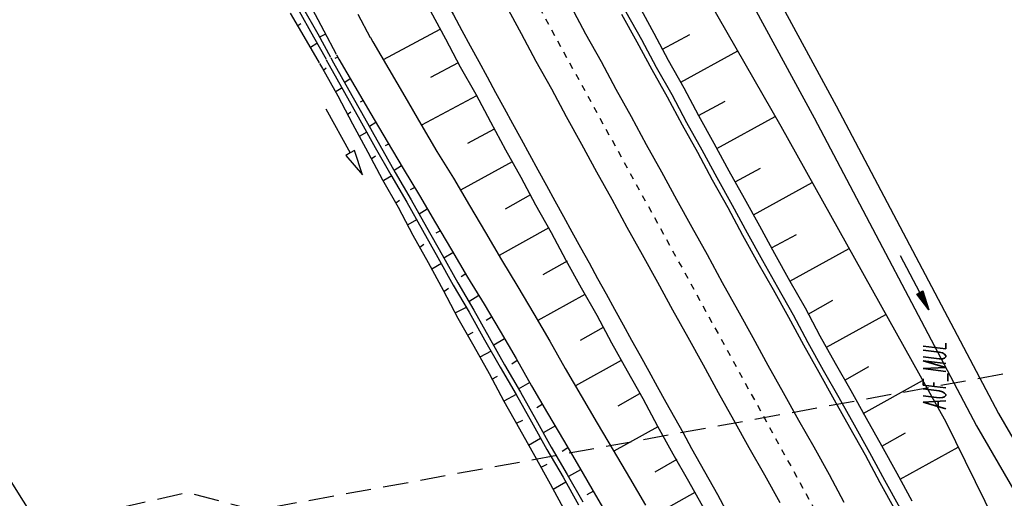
# Model space of a CAD drawing. Extents: x 448150 to 449332, y 437108 to 438384.
# Tile 152 of 172: x 448392 to 448470, y 437920 to 437958. Entities that reach past the tile are written whole.
import ezdxf

# ---------------------------------------------------------------- set-up
doc = ezdxf.new("R2010")
doc.units = 0
doc.header["$LTSCALE"] = 2
doc.header["$MEASUREMENT"] = 0
for name, pattern in [('ACAD_ISO10W100W', [0.5, 0.25, -0.25]), ('AUSGEZOGEN', [0]), ('GESTRICH-X2', [1.5, 1, -0.5])]:
    doc.linetypes.add(name, pattern=pattern)
doc.layers.get('0').update_dxf_attribs({"linetype": 'AUSGEZOGEN'})
for name, color, linetype in [('ANMERKUNG', 7, 'CONTINUOUS'), ('BOESCHG', 250, 'AUSGEZOGEN'), ('DB-Bahnachse', 7, 'CONTINUOUS'), ('DB-Bestand', 8, 'CONTINUOUS'), ('DB-Boeschungen', 15, 'CONTINUOUS'), ('DB-Gleisachsen', 7, 'CONTINUOUS'), ('DB-GRABEN', 15, 'AUSGEZOGEN'), ('DB-Kabelanlagen', 15, 'CONTINUOUS'), ('DB-LS-Waende', 15, 'CONTINUOUS'), ('MULDE', 250, 'AUSGEZOGEN'), ('PFEILTOP', 200, 'AUSGEZOGEN'), ('STROMLTG', 4, 'AUSGEZOGEN')]:
    doc.layers.add(name, color=color, linetype=linetype)
doc.styles.add('ROMANS', font='romans.shx', dxfattribs={"width": 0.8})

# ---------------------------------------------------------------- blocks, each defined once
blk = doc.blocks.new('PFEIL2')
at = {"color": 0}
for p, q in [((0.88, 0.002), (-2.401, -0.012)), ((0.881, -0.271), (0.879, 0.276)), ((0.879, 0.276), (2.429, 0.009)), ((0.911, 0.27), (0.879, 0.265)), ((0.965, 0.261), (0.879, 0.246)), ((1.019, 0.252), (0.879, 0.228)), ((1.073, 0.242), (0.879, 0.209)), ((1.127, 0.233), (0.879, 0.191)), ((1.181, 0.224), (0.879, 0.172)), ((1.235, 0.214), (0.879, 0.154)), ((1.289, 0.205), (0.879, 0.135)), ((1.343, 0.196), (0.879, 0.117)), ((1.397, 0.187), (0.879, 0.098)), ((1.451, 0.177), (0.879, 0.08)), ((1.505, 0.168), (0.879, 0.061)), ((1.559, 0.159), (0.88, 0.043)), ((1.613, 0.149), (0.88, 0.024)), ((1.668, 0.14), (0.88, 0.006)), ((1.722, 0.131), (0.88, -0.013)), ((1.776, 0.121), (0.88, -0.031)), ((1.83, 0.112), (0.88, -0.05)), ((1.884, 0.103), (0.88, -0.068)), ((1.938, 0.094), (0.88, -0.087)), ((1.992, 0.084), (0.88, -0.105)), ((2.046, 0.075), (0.88, -0.124)), ((2.1, 0.066), (0.88, -0.142)), ((2.154, 0.056), (0.88, -0.161)), ((2.208, 0.047), (0.88, -0.179)), ((2.262, 0.038), (0.881, -0.198)), ((2.316, 0.029), (0.881, -0.216)), ((2.37, 0.019), (0.881, -0.235)), ((2.424, 0.01), (0.881, -0.253)), ((2.429, 0.009), (0.881, -0.271))]:
    blk.add_line(p, q, dxfattribs=at)

msp = doc.modelspace()

# ---------------------------------------------------------------- linework, layer by layer
at = {"layer": 'BOESCHG'}
msp.add_line((448465.649, 437926.233), (448477.86, 437901.544), dxfattribs=at)
msp.add_lwpolyline([(448350.993, 438147.555), (448357.453, 438133.515), (448369.955, 438108.841), (448387.434, 438070.894), (448413.496, 438021.297), (448441.736, 437968.594), (448452.56, 437949.707), (448465.649, 437926.233)], dxfattribs=at)
at = {"layer": 'DB-Bahnachse', "linetype": 'ACAD_ISO10W100W'}
msp.add_line((448431.452, 437962.618), (448455.879, 437918.088), dxfattribs=at)
at = {"layer": 'DB-Bestand', "linetype": 'Continuous'}
msp.add_line((448393.496, 437918.206), (448390.422, 437923.068), dxfattribs=at)
at = {"layer": 'DB-Boeschungen', "linetype": 'Continuous'}
for p, q in [((448424.736, 437958.843), (448425.915, 437956.638)), ((448441.28, 437959.304), (448442.459, 437957.099)), ((448418.958, 437958.599), (448419.948, 437956.749)), ((448425.485, 437957.373), (448420.986, 437954.968)), ((448419.956, 437956.752), (448420.148, 437956.393)), ((448425.915, 437956.638), (448427.095, 437954.433)), ((448442.459, 437957.099), (448443.616, 437954.939)), ((448443.162, 437955.83), (448445.322, 437956.986)), ((448420.148, 437956.393), (448421.417, 437954.233)), ((448444.613, 437953.202), (448449.134, 437955.686)), ((448443.616, 437954.939), (448444.84, 437952.756)), ((448421.417, 437954.233), (448422.685, 437952.074)), ((448426.936, 437954.745), (448424.731, 437953.565)), ((448427.095, 437954.433), (448428.319, 437952.251)), ((448444.84, 437952.756), (448446.02, 437950.552)), ((448422.685, 437952.074), (448423.977, 437949.87)), ((448428.387, 437952.117), (448424.022, 437949.781)), ((448428.319, 437952.251), (448429.499, 437950.046)), ((448446.02, 437950.552), (448448.135, 437951.686)), ((448446.02, 437950.552), (448447.244, 437948.37)), ((448447.471, 437947.924), (448452.116, 437950.481)), ((448423.977, 437949.87), (448425.245, 437947.711)), ((448429.794, 437949.467), (448427.678, 437948.333)), ((448429.499, 437950.046), (448430.678, 437947.841)), ((448430.678, 437947.841), (448431.902, 437945.659)), ((448447.244, 437948.37), (448448.423, 437946.165)), ((448425.245, 437947.711), (448426.558, 437945.574)), ((448431.222, 437946.884), (448427.102, 437944.617)), ((448448.922, 437945.296), (448450.948, 437946.385)), ((448426.558, 437945.574), (448427.827, 437943.415)), ((448431.902, 437945.659), (448433.082, 437943.454)), ((448448.423, 437946.165), (448449.647, 437943.983)), ((448450.373, 437942.669), (448455.047, 437945.247)), ((448432.673, 437944.256), (448430.669, 437943.123)), ((448449.647, 437943.983), (448450.871, 437941.8)), ((448427.827, 437943.415), (448429.096, 437941.255)), ((448433.082, 437943.454), (448434.306, 437941.272)), ((448434.124, 437941.629), (448430.183, 437939.452)), ((448450.871, 437941.8), (448452.051, 437939.596)), ((448429.096, 437941.255), (448430.364, 437939.096)), ((448434.306, 437941.272), (448435.485, 437939.067)), ((448451.824, 437940.041), (448453.806, 437941.107)), ((448453.275, 437937.413), (448457.969, 437940.006)), ((448452.051, 437939.596), (448453.275, 437937.413)), ((448430.364, 437939.096), (448431.677, 437936.959)), ((448435.575, 437939.001), (448433.66, 437937.913)), ((448435.485, 437939.067), (448436.709, 437936.885)), ((448431.677, 437936.959), (448432.946, 437934.8)), ((448436.709, 437936.885), (448437.933, 437934.703)), ((448453.275, 437937.413), (448454.476, 437935.276)), ((448436.982, 437936.351), (448433.263, 437934.288)), ((448454.726, 437934.785), (448456.685, 437935.896)), ((448432.946, 437934.8), (448434.215, 437932.64)), ((448437.933, 437934.703), (448439.113, 437932.498)), ((448454.476, 437935.276), (448455.656, 437933.071)), ((448456.177, 437932.158), (448460.891, 437934.766)), ((448438.433, 437933.723), (448436.607, 437932.681)), ((448455.656, 437933.071), (448456.88, 437930.889)), ((448434.215, 437932.64), (448435.439, 437930.458)), ((448439.113, 437932.498), (448440.36, 437930.272)), ((448439.884, 437931.095), (448436.254, 437929.078)), ((448456.88, 437930.889), (448458.104, 437928.707)), ((448457.628, 437929.531), (448459.543, 437930.618)), ((448435.439, 437930.458), (448436.707, 437928.299)), ((448440.36, 437930.272), (448441.584, 437928.09)), ((448459.079, 437926.903), (448463.814, 437929.525)), ((448436.707, 437928.299), (448437.976, 437926.139)), ((448441.335, 437928.468), (448439.598, 437927.471)), ((448458.104, 437928.707), (448459.328, 437926.525)), ((448441.584, 437928.09), (448442.763, 437925.885)), ((448437.976, 437926.139), (448439.245, 437923.98)), ((448459.328, 437926.525), (448460.552, 437924.343)), ((448442.786, 437925.84), (448439.29, 437923.891)), ((448442.763, 437925.885), (448443.987, 437923.703)), ((448460.575, 437924.298), (448462.445, 437925.363)), ((448460.552, 437924.343), (448461.776, 437922.16)), ((448439.245, 437923.98), (448440.536, 437921.776)), ((448443.987, 437923.703), (448445.211, 437921.52)), ((448462.026, 437921.67), (448466.64, 437924.23)), ((448444.282, 437923.235), (448442.545, 437922.238)), ((448461.776, 437922.16), (448462.956, 437919.956)), ((448440.536, 437921.776), (448441.805, 437919.616)), ((448445.211, 437921.52), (448446.435, 437919.338)), ((448445.733, 437920.608), (448442.326, 437918.703))]:
    msp.add_line(p, q, dxfattribs=at)
at = {"layer": 'DB-Gleisachsen', "linetype": 'Continuous'}
for p, q in [((448430.748, 437959.268), (448431.927, 437957.064)), ((448435.869, 437959.24), (448437.048, 437957.035)), ((448431.927, 437957.064), (448433.107, 437954.859)), ((448437.048, 437957.035), (448438.272, 437954.853)), ((448433.107, 437954.859), (448434.331, 437952.677)), ((448438.272, 437954.853), (448439.452, 437952.648)), ((448434.331, 437952.677), (448435.511, 437950.472)), ((448439.452, 437952.648), (448440.676, 437950.466)), ((448435.511, 437950.472), (448436.735, 437948.29)), ((448440.676, 437950.466), (448441.856, 437948.262)), ((448436.735, 437948.29), (448437.914, 437946.085)), ((448441.856, 437948.262), (448443.08, 437946.079)), ((448437.914, 437946.085), (448439.138, 437943.903)), ((448443.08, 437946.079), (448444.259, 437943.875)), ((448439.138, 437943.903), (448440.318, 437941.698)), ((448444.259, 437943.875), (448445.483, 437941.692)), ((448440.318, 437941.698), (448441.542, 437939.516)), ((448445.483, 437941.692), (448446.707, 437939.51)), ((448441.542, 437939.516), (448442.766, 437937.334)), ((448446.707, 437939.51), (448447.887, 437937.306)), ((448442.766, 437937.334), (448443.945, 437935.129)), ((448447.887, 437937.306), (448449.111, 437935.123)), ((448443.945, 437935.129), (448445.169, 437932.947)), ((448449.111, 437935.123), (448450.335, 437932.941)), ((448445.169, 437932.947), (448446.393, 437930.765)), ((448450.335, 437932.941), (448451.514, 437930.736)), ((448446.393, 437930.765), (448447.573, 437928.56)), ((448451.514, 437930.736), (448452.738, 437928.554)), ((448447.573, 437928.56), (448448.797, 437926.378)), ((448452.738, 437928.554), (448453.963, 437926.372)), ((448448.797, 437926.378), (448450.021, 437924.196)), ((448453.963, 437926.372), (448455.164, 437924.235)), ((448450.021, 437924.196), (448451.245, 437922.013)), ((448455.164, 437924.235), (448456.388, 437922.053)), ((448451.245, 437922.013), (448452.469, 437919.831)), ((448456.388, 437922.053), (448457.568, 437919.848))]:
    msp.add_line(p, q, dxfattribs=at)
at = {"layer": 'DB-GRABEN', "linetype": 'Continuous'}
for p, q in [((448414.193, 437959.032), (448415.439, 437956.805)), ((448414.549, 437959.213), (448415.773, 437957.031)), ((448415.084, 437959.486), (448416.263, 437957.281)), ((448413.592, 437958.67), (448414.86, 437956.51)), ((448414.203, 437957.69), (448414.447, 437957.871)), ((448416.263, 437957.281), (448417.253, 437955.43)), ((448414.86, 437956.51), (448415.9, 437954.74)), ((448415.439, 437956.805), (448416.443, 437955.017)), ((448415.773, 437957.031), (448416.799, 437955.199)), ((448416.399, 437957.014), (448415.909, 437956.764)), ((448415.712, 437956.271), (448415.2, 437955.954)), ((448416.454, 437954.965), (448416.677, 437954.566)), ((448416.811, 437955.147), (448417.034, 437954.748)), ((448417.366, 437955.198), (448417.143, 437955.084)), ((448417.265, 437955.378), (448417.457, 437955.02)), ((448417.457, 437955.02), (448418.725, 437952.86)), ((448415.911, 437954.688), (448416.143, 437954.294)), ((448416.143, 437954.294), (448417.367, 437952.112)), ((448416.256, 437954.183), (448416.456, 437954.341)), ((448416.677, 437954.566), (448417.902, 437952.384)), ((448417.034, 437954.748), (448418.258, 437952.566)), ((448418.363, 437953.461), (448417.94, 437953.19)), ((448417.72, 437952.741), (448417.164, 437952.401)), ((448418.258, 437952.566), (448419.482, 437950.384)), ((448418.725, 437952.86), (448419.994, 437950.701)), ((448417.367, 437952.112), (448418.546, 437949.907)), ((448417.902, 437952.384), (448419.126, 437950.202)), ((448419.405, 437951.747), (448419.137, 437951.611)), ((448416.413, 437951.08), (448418.358, 437947.585)), ((448418.116, 437950.642), (448418.405, 437950.845)), ((448419.126, 437950.202), (448420.35, 437948.02)), ((448419.482, 437950.384), (448420.706, 437948.202)), ((448419.994, 437950.701), (448421.285, 437948.497)), ((448418.546, 437949.907), (448419.749, 437947.658)), ((448420.402, 437950.011), (448419.89, 437949.694)), ((448419.67, 437949.245), (448419.069, 437948.882)), ((448420.35, 437948.02), (448421.574, 437945.838)), ((448420.706, 437948.202), (448421.93, 437946.019)), ((448421.443, 437948.297), (448421.131, 437948.138)), ((448421.285, 437948.497), (448422.554, 437946.337)), ((448418.358, 437947.585), (448418.009, 437947.391)), ((448418.009, 437947.391), (448419.331, 437945.838)), ((448418.708, 437947.78), (448418.358, 437947.585)), ((448419.331, 437945.838), (448418.708, 437947.78)), ((448419.749, 437947.658), (448420.928, 437945.453)), ((448420.021, 437947.123), (448420.355, 437947.349)), ((448422.44, 437946.56), (448421.839, 437946.198)), ((448422.554, 437946.337), (448423.867, 437944.201)), ((448421.664, 437945.771), (448421.018, 437945.386)), ((448421.574, 437945.838), (448422.842, 437943.678)), ((448421.93, 437946.019), (448423.199, 437943.86)), ((448420.928, 437945.453), (448422.152, 437943.271)), ((448423.482, 437944.846), (448423.126, 437944.665)), ((448423.867, 437944.201), (448425.136, 437942.041)), ((448421.971, 437943.627), (448422.26, 437943.831)), ((448422.152, 437943.271), (448423.332, 437941.066)), ((448422.842, 437943.678), (448424.089, 437941.452)), ((448423.199, 437943.86), (448424.423, 437941.678)), ((448424.479, 437943.109), (448423.833, 437942.724)), ((448423.613, 437942.276), (448422.923, 437941.868)), ((448424.423, 437941.678), (448425.647, 437939.496)), ((448425.136, 437942.041), (448426.404, 437939.882)), ((448423.332, 437941.066), (448424.556, 437938.884)), ((448424.089, 437941.452), (448425.313, 437939.27)), ((448425.521, 437941.396), (448425.164, 437941.214)), ((448423.876, 437940.109), (448424.209, 437940.335)), ((448425.313, 437939.27), (448426.537, 437937.088)), ((448425.647, 437939.496), (448426.894, 437937.269)), ((448426.518, 437939.659), (448425.783, 437939.229)), ((448426.404, 437939.882), (448427.673, 437937.722)), ((448424.556, 437938.884), (448425.735, 437936.679)), ((448425.607, 437938.802), (448424.828, 437938.349)), ((448427.537, 437937.99), (448427.158, 437937.741)), ((448427.673, 437937.722), (448428.986, 437935.586)), ((448426.537, 437937.088), (448427.806, 437934.928)), ((448426.894, 437937.269), (448428.162, 437935.11)), ((448425.735, 437936.679), (448426.915, 437934.474)), ((448425.781, 437936.59), (448426.159, 437936.839)), ((448428.578, 437936.276), (448427.777, 437935.755)), ((448427.557, 437935.306), (448426.711, 437934.875)), ((448428.986, 437935.586), (448430.255, 437933.426)), ((448427.806, 437934.928), (448429.03, 437932.746)), ((448428.162, 437935.11), (448429.386, 437932.928)), ((448429.575, 437934.539), (448429.153, 437934.268)), ((448426.915, 437934.474), (448428.162, 437932.247)), ((448427.663, 437933.116), (448428.109, 437933.343)), ((448430.255, 437933.426), (448431.523, 437931.267)), ((448428.162, 437932.247), (448429.386, 437930.065)), ((448429.03, 437932.746), (448430.254, 437930.564)), ((448429.386, 437932.928), (448430.61, 437930.745)), ((448430.617, 437932.825), (448429.749, 437932.327)), ((448429.551, 437931.833), (448428.66, 437931.379)), ((448430.61, 437930.745), (448431.879, 437928.586)), ((448431.614, 437931.089), (448431.191, 437930.817)), ((448431.523, 437931.267), (448432.747, 437929.085)), ((448429.386, 437930.065), (448430.565, 437927.861)), ((448429.613, 437929.62), (448430.058, 437929.847)), ((448430.254, 437930.564), (448431.523, 437928.404)), ((448432.611, 437929.352), (448431.698, 437928.831)), ((448432.747, 437929.085), (448434.016, 437926.925)), ((448431.523, 437928.404), (448430.565, 437927.861)), ((448431.523, 437928.404), (448432.747, 437926.222)), ((448431.879, 437928.586), (448433.103, 437926.404)), ((448430.565, 437927.861), (448431.789, 437925.678)), ((448433.608, 437927.615), (448433.185, 437927.344)), ((448434.016, 437926.925), (448435.285, 437924.766)), ((448431.562, 437926.124), (448432.052, 437926.374)), ((448432.747, 437926.222), (448433.971, 437924.04)), ((448433.103, 437926.404), (448434.327, 437924.222)), ((448431.789, 437925.678), (448433.013, 437923.496)), ((448434.65, 437925.901), (448433.692, 437925.357)), ((448433.472, 437924.909), (448432.515, 437924.365)), ((448435.285, 437924.766), (448436.553, 437922.606)), ((448433.971, 437924.04), (448435.262, 437921.836)), ((448434.327, 437924.222), (448435.596, 437922.062)), ((448435.647, 437924.165), (448435.18, 437923.871)), ((448433.013, 437923.496), (448434.237, 437921.314)), ((448433.512, 437922.628), (448434.002, 437922.878)), ((448435.596, 437922.062), (448436.82, 437919.88)), ((448436.644, 437922.428), (448435.687, 437921.884)), ((448436.553, 437922.606), (448437.844, 437920.402)), ((448434.237, 437921.314), (448435.44, 437919.065)), ((448435.466, 437921.435), (448434.464, 437920.869)), ((448435.262, 437921.836), (448436.486, 437919.654)), ((448437.686, 437920.714), (448437.151, 437920.442)), ((448437.844, 437920.402), (448439.113, 437918.243))]:
    msp.add_line(p, q, dxfattribs=at)
at = {"layer": 'DB-Kabelanlagen', "linetype": 'Continuous'}
for p, q in [((448440.256, 437958.782), (448441.48, 437956.6)), ((448439.899, 437958.6), (448441.123, 437956.418)), ((448441.123, 437956.418), (448442.303, 437954.213)), ((448441.48, 437956.6), (448442.66, 437954.395)), ((448442.303, 437954.213), (448443.527, 437952.031)), ((448442.66, 437954.395), (448443.884, 437952.213)), ((448443.527, 437952.031), (448444.707, 437949.826)), ((448443.884, 437952.213), (448445.063, 437950.008)), ((448444.707, 437949.826), (448445.931, 437947.644)), ((448445.063, 437950.008), (448446.287, 437947.826)), ((448446.287, 437947.826), (448447.467, 437945.621)), ((448445.931, 437947.644), (448447.11, 437945.439)), ((448447.467, 437945.621), (448448.691, 437943.439)), ((448447.11, 437945.439), (448448.334, 437943.257)), ((448448.334, 437943.257), (448449.514, 437941.052)), ((448448.691, 437943.439), (448449.87, 437941.234)), ((448449.514, 437941.052), (448450.738, 437938.87)), ((448449.87, 437941.234), (448451.094, 437939.052)), ((448450.738, 437938.87), (448451.939, 437936.733)), ((448451.094, 437939.052), (448452.296, 437936.915)), ((448452.296, 437936.915), (448453.52, 437934.733)), ((448451.939, 437936.733), (448453.163, 437934.551)), ((448453.163, 437934.551), (448454.343, 437932.346)), ((448453.52, 437934.733), (448454.699, 437932.528)), ((448454.343, 437932.346), (448455.567, 437930.164)), ((448454.699, 437932.528), (448455.923, 437930.346)), ((448455.567, 437930.164), (448456.791, 437927.981)), ((448455.923, 437930.346), (448457.147, 437928.163)), ((448456.791, 437927.981), (448458.015, 437925.799)), ((448457.147, 437928.163), (448458.371, 437925.981)), ((448458.371, 437925.981), (448459.596, 437923.799)), ((448458.015, 437925.799), (448459.239, 437923.617)), ((448459.239, 437923.617), (448460.418, 437921.412)), ((448459.596, 437923.799), (448460.775, 437921.594)), ((448460.418, 437921.412), (448461.643, 437919.23)), ((448460.775, 437921.594), (448461.999, 437919.412))]:
    msp.add_line(p, q, dxfattribs=at)
at = {"layer": 'DB-LS-Waende', "linetype": 'Continuous'}
msp.add_ellipse((452021.434, 439911.783), major_axis=(3566.861, 2003.954), ratio=1, start_param=3.127088, end_param=3.149027, dxfattribs=at)
at = {"layer": 'MULDE'}
for points in [[(448364.079, 438138.623), (448371.779, 438121.72), (448376.624, 438110.85), (448393.646, 438075.608), (448420.528, 438021.474), (448446.63, 437970.371), (448456.954, 437951.318), (448469.843, 437926.896), (448481.609, 437906.62), (448485.321, 437899.259)], [(448362.275, 438137.76), (448369.955, 438120.898), (448374.81, 438110.008), (448391.85, 438074.728), (448418.742, 438020.574), (448444.86, 437969.439), (448455.19, 437950.374), (448468.093, 437925.926), (448479.849, 437905.666), (448484.386, 437896.672)]]:
    msp.add_lwpolyline(points, dxfattribs=at)
msp.add_lwpolyline([(448413.254, 438050.583, 0.005909), (448429.289, 438023.312, 0.010065), (448436.344, 438012.146, 0.003304), (448458.735, 437978.718, 0.011479), (448474.446, 437956.7, 0.033562), (448480.481, 437949.676, 0.049675), (448483.104, 437947.491, 0.082089), (448484.988, 437946.624, 0.073098), (448487.275, 437946.344, 0.080038), (448489.346, 437946.729, 0.01347), (448492.507, 437947.957, 0.012487), (448495.844, 437949.457, 0.014204), (448496.528, 437949.81, -0.054869), (448496.713, 437949.887, -0.124261), (448496.752, 437949.888, -0.007077), (448497.418, 437949.737, -0.050229), (448498.854, 437949.231, -0.046676), (448500.266, 437948.401)], format="xyb", dxfattribs=at)
at = {"layer": 'STROMLTG', "linetype": 'GESTRICH-X2', "flags": 128}
for points in [[(448424.511, 438208.746), (448434.977, 438190.986), (448441.21, 438177.37), (448445.769, 438155.079), (448468.714, 438116.122), (448495.687, 438071.196), (448508.333, 438048.445), (448509.986, 438042.32), (448517.404, 438016.219), (448517.64, 438013.388), (448513.958, 437997.68), (448503.316, 437957.684), (448496.833, 437934.428), (448486.937, 437933.062), (448410.081, 437919.056), (448385.519, 437914.809), (448357.362, 437909.671), (448353.415, 437909.581), (448342.515, 437907.026)], [(448365.017, 437911.454), (448405.421, 437920.628), (448410.01, 437919.431)]]:
    msp.add_lwpolyline(points, dxfattribs=at)

# ---------------------------------------------------------------- block references
at = {"layer": 'PFEILTOP', "rotation": 297.5179707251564}
msp.add_blockref('PFEIL2', (448463.18, 437937.279), dxfattribs=at)

# ---------------------------------------------------------------- texts
at = {"layer": 'ANMERKUNG', "style": 'ROMANS', "oblique": 7, "width": 0.5}
msp.add_text('AUF_MUL', height=1.8, rotation=90, dxfattribs=at).set_placement((448465.649, 437927.233))

doc.saveas('drawing.dxf')
